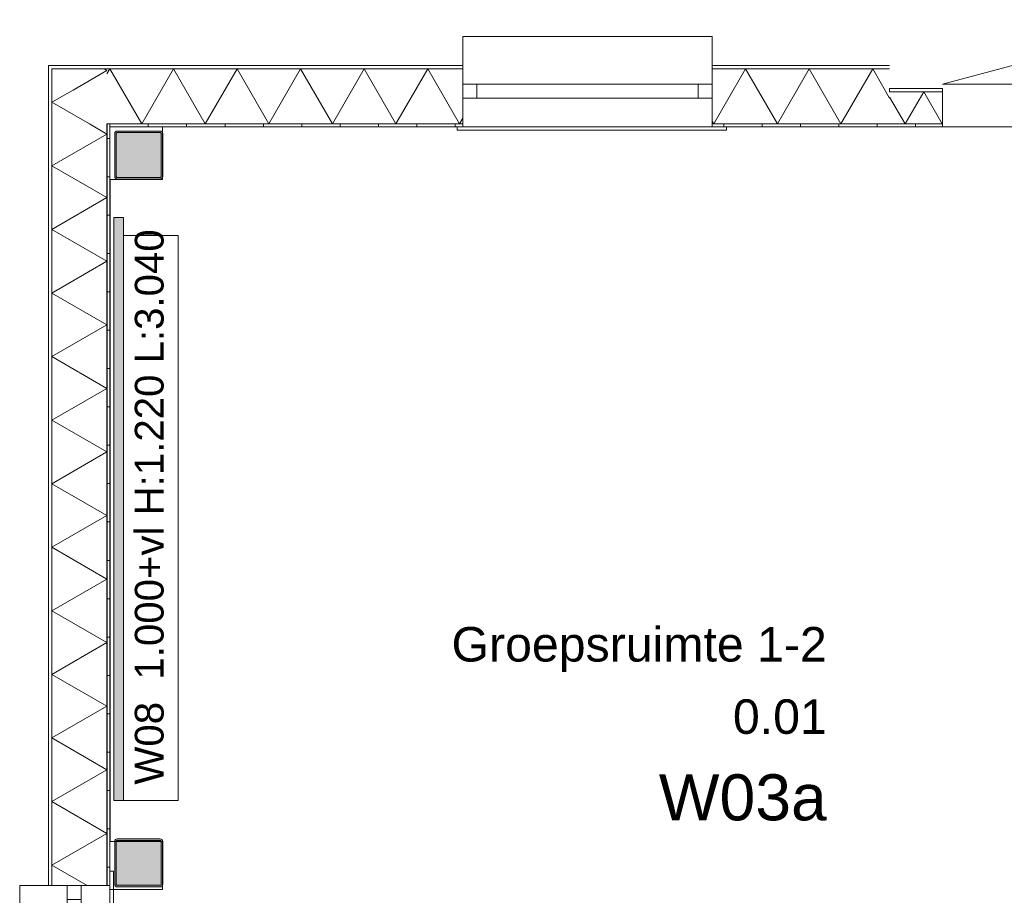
# Model space of a CAD drawing. Header units: millimetres. Extents: x -850 to 154668, y -80343 to 71019.
# Tile 125 of 147: x -470 to 4663, y 66454 to 71019. Entities that reach past the tile are written whole.
import ezdxf
from ezdxf.enums import TextEntityAlignment as Align

# ---------------------------------------------------------------- set-up
doc = ezdxf.new("R2010")
doc.units = ezdxf.units.MM
doc.header["$MEASUREMENT"] = 0
for name, color, linetype in [('Info Wandafwerking aanduiding', 7, 'Continuous'), ('New_21 Buitenwanden', 7, 'Continuous'), ('New_21 Buitenwanden Deuren', 7, 'Continuous'), ('New_21 Buitenwanden Doorsnede-arcering', 7, 'Continuous'), ('New_21 Buitenwanden Laagscheidingslijnen', 7, 'Continuous'), ('New_21 Buitenwanden Ramen', 7, 'Continuous'), ('New_23 Vloeren', 7, 'Continuous'), ('New_42 Binnenwandafw', 7, 'Continuous'), ('New_42 Binnenwandafw Doorsnede-arcering', 7, 'Continuous'), ('New_Z Ruimtefuncties', 7, 'Continuous'), ('New_Z Ruimtefuncties Zone omranding', 7, 'Continuous'), ('New_Z Ruimtefuncties Zone tekst', 7, 'Continuous'), ('S-COLS-____-OTLN.RVT S', 7, 'Continuous'), ('S-COLS-____-OTLN.RVT S 2D arcering', 7, 'Continuous')]:
    doc.layers.add(name, color=color, linetype=linetype)
doc.styles.add('GENERATED_STYLE_1', font='arial.ttf')
doc.styles.add('GENERATED_STYLE_2', font='arial.ttf')
pattern_1 = [(1e-14, (0, 0), (0, 200), [])]
pattern_2 = [(270, (0, 0), (200, 0), [])]

# ---------------------------------------------------------------- blocks, each defined once
blk = doc.blocks.new('Slab_1_1', base_point=(0, 17060))
at = {"layer": 'New_23 Vloeren', "color": 7, "linetype": 'Continuous', "lineweight": 0, "flags": 128}
blk.add_lwpolyline([(0, 17060), (25600, 17060), (25600, 17539.8), (30060, 17539.8), (30060, 0), (44257.3, 0), (99110, 0), (99110, 26125), (78570.2, 26125), (78570.2, 30220), (61804.1, 30220), (61804.1, 33195.8), (50070.2, 33195.8), (50070.2, 36555.1), (42600, 36555.1), (42600, 38994.9), (31200.9, 38994.9), (31200.9, 49880), (25600, 49880), (25600, 70460), (0, 70460)], close=True, dxfattribs=at)
blk = doc.blocks.new('*X1211')
at = {"layer": 'New_21 Buitenwanden Doorsnede-arcering', "linetype": 'Continuous', "lineweight": 0, "true_color": 0xe9ebeb}
blk.add_hatch(color=254, dxfattribs=at).paths.add_polyline_path([(-302.2, 70762.1), (-302.1, 70762.1), (-302.2, 70762.2)])
blk = doc.blocks.new('*X1219')
at = {"layer": 'New_21 Buitenwanden Doorsnede-arcering', "linetype": 'Continuous', "lineweight": 0, "true_color": 0xe9ebeb}
for points in [[(-302.2, 70762.1), (-302.2, 70650), (-302.1, 70650), (-302.1, 70762.1)], [(-302.2, 70350), (-302.1, 70350), (-302.1, 70500), (-302.2, 70500)], [(-302.2, 70050), (-302.1, 70050), (-302.1, 70200), (-302.2, 70200)], [(-302.2, 69750), (-302.1, 69750), (-302.1, 69900), (-302.2, 69900)], [(-302.2, 69450), (-302.1, 69450), (-302.1, 69600), (-302.2, 69600)], [(-302.2, 69150), (-302.1, 69150), (-302.1, 69300), (-302.2, 69300)], [(-302.2, 68850), (-302.1, 68850), (-302.1, 69000), (-302.2, 69000)], [(-302.2, 68550), (-302.1, 68550), (-302.1, 68700), (-302.2, 68700)], [(-302.2, 68250), (-302.1, 68250), (-302.1, 68400), (-302.2, 68400)], [(-302.2, 67950), (-302.1, 67950), (-302.1, 68100), (-302.2, 68100)], [(-302.2, 67650), (-302.1, 67650), (-302.1, 67800), (-302.2, 67800)], [(-302.2, 67350), (-302.1, 67350), (-302.1, 67500), (-302.2, 67500)], [(-302.2, 67050), (-302.1, 67050), (-302.1, 67200), (-302.2, 67200)], [(-302.2, 66750), (-302.1, 66750), (-302.1, 66900), (-302.2, 66900)], [(-302.2, 66505), (-302.1, 66505), (-302.1, 66600), (-302.2, 66600)]]:
    blk.add_hatch(color=254, dxfattribs=at).paths.add_polyline_path(points)
blk = doc.blocks.new('*X1222')
at = {"layer": 'New_21 Buitenwanden Doorsnede-arcering', "linetype": 'Continuous', "lineweight": 0, "true_color": 0xe9ebeb}
blk.add_hatch(color=254, dxfattribs=at).paths.add_polyline_path([(-15, 70475), (-15.1, 70475.1), (-15.1, 70475)])
blk = doc.blocks.new('*X1232')
at = {"layer": 'New_21 Buitenwanden Doorsnede-arcering', "linetype": 'Continuous', "lineweight": 0, "true_color": 0xe9ebeb}
for points in [[(-15.1, 70350), (-15, 70350), (-15, 70475), (-15.1, 70475)], [(-15.1, 70050), (-15, 70050), (-15, 70200), (-15.1, 70200)], [(-15.1, 69750), (-15, 69750), (-15, 69900), (-15.1, 69900)], [(-15.1, 69450), (-15, 69450), (-15, 69600), (-15.1, 69600)], [(-15.1, 69150), (-15, 69150), (-15, 69300), (-15.1, 69300)], [(-15.1, 68850), (-15, 68850), (-15, 69000), (-15.1, 69000)], [(-15.1, 68550), (-15, 68550), (-15, 68700), (-15.1, 68700)], [(-15.1, 68250), (-15, 68250), (-15, 68400), (-15.1, 68400)], [(-15.1, 67950), (-15, 67950), (-15, 68100), (-15.1, 68100)], [(-15.1, 67650), (-15, 67650), (-15, 67800), (-15.1, 67800)], [(-15.1, 67350), (-15, 67350), (-15, 67500), (-15.1, 67500)], [(-15.1, 67050), (-15, 67050), (-15, 67200), (-15.1, 67200)], [(-15.1, 66750), (-15, 66750), (-15, 66900), (-15.1, 66900)], [(-15.1, 66505), (-15, 66505), (-15, 66600), (-15.1, 66600)]]:
    blk.add_hatch(color=254, dxfattribs=at).paths.add_polyline_path(points)
blk = doc.blocks.new('*X1233')
at = {"layer": 'New_21 Buitenwanden Doorsnede-arcering', "color": 254, "linetype": 'Continuous', "lineweight": 0, "true_color": 0xe9ebeb}
for q in [(-191.7, 70651.7), (-106.6, 70475.1)]:
    blk.add_line((-302.1, 70588), q, dxfattribs=at)
blk = doc.blocks.new('*X1241')
at = {"layer": 'New_21 Buitenwanden Doorsnede-arcering', "color": 254, "linetype": 'Continuous', "lineweight": 0, "true_color": 0xe9ebeb}
for p, q in [((-106.6, 70475.1), (-15.1, 70422.3)), ((-302.1, 70256.6), (-15.1, 70422.3)), ((-302.1, 70256.6), (-15.1, 70090.9)), ((-302.1, 69925.2), (-15.1, 70090.9)), ((-302.1, 69925.2), (-15.1, 69759.5)), ((-302.1, 69593.8), (-15.1, 69759.5)), ((-302.1, 69593.8), (-15.1, 69428.1)), ((-302.1, 69262.4), (-15.1, 69428.1)), ((-302.1, 69262.4), (-15.1, 69096.7)), ((-302.1, 68931), (-15.1, 69096.7)), ((-302.1, 68931), (-15.1, 68765.3)), ((-302.1, 68599.6), (-15.1, 68765.3)), ((-302.1, 68599.6), (-15.1, 68433.9)), ((-302.1, 68268.2), (-15.1, 68433.9)), ((-302.1, 68268.2), (-15.1, 68102.5)), ((-302.1, 67936.8), (-15.1, 68102.5)), ((-302.1, 67936.8), (-15.1, 67771.1)), ((-302.1, 67605.4), (-15.1, 67771.1)), ((-302.1, 67605.4), (-15.1, 67439.7)), ((-302.1, 67274), (-15.1, 67439.7)), ((-302.1, 67274), (-15.1, 67108.3)), ((-302.1, 66942.6), (-15.1, 67108.3)), ((-302.1, 66942.6), (-15.1, 66776.9)), ((-302.1, 66611.2), (-15.1, 66776.9)), ((-302.1, 66611.2), (-118.1, 66505))]:
    blk.add_line(p, q, dxfattribs=at)
blk = doc.blocks.new('R1 22_7')
at = {"layer": 'New_21 Buitenwanden Ramen', "color": 1, "linetype": 'Continuous', "lineweight": 0}
for p, q in [((-725, 150.2), (-725, 168.2)), ((-725, 168.2), (680, 168.2)), ((680, 168.2), (680, 150.2)), ((-650, 150.2), (-680, 150.2)), ((-650, 150.2), (-680, 150.2)), ((-650, 135.2), (-650, 150.2)), ((-650, 135.2), (-650, 150.2)), ((-650, 0), (-650, 135.1)), ((-650, 0), (-650, 135.1)), ((650, 135.2), (650, 150.2)), ((650, 135.2), (650, 150.2)), ((650, 150.2), (680, 150.2)), ((650, 150.2), (680, 150.2)), ((650, 0), (650, 135.1)), ((650, 0), (650, 135.1)), ((-650, 0), (-577, 0)), ((-650, -72), (-650, 0)), ((-650, -72), (-650, 0)), ((-577, 0), (-577, -72)), ((-577, 0), (577, 0)), ((577, -72), (577, 0)), ((577, 0), (650, 0)), ((650, -72), (650, 0)), ((650, -72), (650, 0)), ((-577, -72), (-650, -72)), ((-650, -152), (-650, -72)), ((577, -72), (-577, -72)), ((650, -72), (577, -72)), ((650, -152), (650, -72)), ((-650, -170), (-650, -320)), ((650, -320), (650, -170)), ((-650, -320), (650, -320))]:
    blk.add_line(p, q, dxfattribs=at)
at = {"layer": 'New_21 Buitenwanden Ramen', "color": 9, "linetype": 'Continuous', "lineweight": 0}
for p, q in [((-650, 150.2), (650, 150.2)), ((-650, 135.1), (-650, 135.2)), ((-650, 135.1), (-650, 135.2)), ((650, 135.1), (650, 135.2)), ((650, 135.1), (650, 135.2)), ((-650, -170), (-650, -152)), ((650, -170), (650, -152))]:
    blk.add_line(p, q, dxfattribs=at)
blk = doc.blocks.new('*X1253')
at = {"layer": 'New_21 Buitenwanden Doorsnede-arcering', "linetype": 'Continuous', "lineweight": 0, "true_color": 0xe9ebeb}
blk.add_hatch(color=254, dxfattribs=at).paths.add_polyline_path([(-302.1, 70762.2), (-302.2, 70762.2), (-302.1, 70762.1)])
blk = doc.blocks.new('*X1254')
at = {"layer": 'New_21 Buitenwanden Doorsnede-arcering', "linetype": 'Continuous', "lineweight": 0, "true_color": 0xe9ebeb}
blk.add_hatch(color=254, dxfattribs=at).paths.add_polyline_path([(-15, 70475.1), (-15.1, 70475.1), (-15, 70475)])
blk = doc.blocks.new('*X1255')
at = {"layer": 'New_21 Buitenwanden Doorsnede-arcering', "color": 254, "linetype": 'Continuous', "lineweight": 0, "true_color": 0xe9ebeb}
for p in [(-191.7, 70651.7), (-29.7, 70762.1)]:
    blk.add_line(p, (-15.1, 70753.7), dxfattribs=at)
blk = doc.blocks.new('Wall_209_1', base_point=(0, 70460))
at = {"layer": 'New_21 Buitenwanden Doorsnede-arcering', "linetype": 'Continuous', "lineweight": 0, "true_color": 0xe9ebeb}
h = blk.add_hatch(dxfattribs=at)
h.set_pattern_fill('930_Lijnen_vert_200_0001', color=254, style=0, pattern_type=2)
h.set_pattern_definition(pattern_1)
h.paths.add_polyline_path([(0, 70460), (-15, 70475), (-15, 70460)])
h = blk.add_hatch(dxfattribs=at)
h.set_pattern_fill('930_Lijnen_vert_200_0001', color=254, style=0, pattern_type=2)
h.set_pattern_definition(pattern_1)
h.paths.add_polyline_path([(0, 70475), (-15, 70475), (0, 70460)])
h = blk.add_hatch(dxfattribs=at)
h.set_pattern_fill('930_Lijnen_vert_200_0001', color=254, style=0, pattern_type=2)
h.set_pattern_definition(pattern_1)
h.paths.add_polyline_path([(-15, 66505), (0, 66505), (0, 70460), (-15, 70460)])
at = {"layer": 'New_21 Buitenwanden', "color": 8, "linetype": 'Continuous', "lineweight": 0, "true_color": 0x778488}
for p, q in [((0, 66505), (0, 66535)), ((-320.2, 66505), (-302.2, 66505)), ((-302.2, 66505), (-222.2, 66505)), ((-222.2, 66505), (-150.2, 66505)), ((-150.2, 66505), (-15.1, 66505)), ((-15.1, 66505), (-15, 66505)), ((-15, 66505), (0, 66505))]:
    blk.add_line(p, q, dxfattribs=at)
at = {"layer": 'New_21 Buitenwanden', "color": 8, "linetype": 'Continuous', "lineweight": 0, "true_color": 0x778488, "flags": 128}
for points in [[(-320.2, 70780.2), (-320.2, 66505)], [(-320.2, 70780.2), (-302.2, 70780.2)], [(0, 66505), (0, 70460)]]:
    blk.add_lwpolyline(points, dxfattribs=at)
at = {"layer": 'New_21 Buitenwanden Laagscheidingslijnen', "color": 8, "linetype": 'Continuous', "lineweight": 0, "true_color": 0x778488}
for p, q in [((-302.2, 70762.2), (-302.2, 70762.1)), ((-302.1, 70762.2), (-302.2, 70762.2)), ((-302.2, 70762.1), (-302.2, 66505)), ((-302.1, 70762.1), (-302.1, 70475.1)), ((-15.1, 70762.1), (-302.1, 70762.1)), ((-302.1, 70475.1), (-302.1, 66505)), ((-15.1, 66505), (-15.1, 70475.1)), ((-15, 70475.1), (-15.1, 70475.1)), ((-15, 66505), (-15, 70475)), ((0, 70475), (-15, 70475))]:
    blk.add_line(p, q, dxfattribs=at)
at = {"layer": 'New_21 Buitenwanden', "color": 8, "lineweight": 0, "true_color": 0x778488}
for name in ['*X1211', '*X1253', '*X1219', '*X1255', '*X1233', '*X1241', '*X1222', '*X1254', '*X1232']:
    blk.add_blockref(name, (0, 0), dxfattribs=at)
at = {"layer": 'New_21 Buitenwanden Ramen', "color": 1, "linetype": 'Continuous', "lineweight": 0, "zscale": 1000, "rotation": 270}
blk.add_blockref('R1 22_7', (-150.2, 65855), dxfattribs=at)
blk = doc.blocks.new('*X1491')
at = {"layer": 'New_21 Buitenwanden Doorsnede-arcering', "linetype": 'Continuous', "lineweight": 0, "true_color": 0xe9ebeb}
blk.add_hatch(color=254, dxfattribs=at).paths.add_polyline_path([(4065, 70642.2), (4065, 70642.1), (4203.5, 70642.1), (4203.5, 70642.2)])
blk = doc.blocks.new('*X1492')
at = {"layer": 'New_21 Buitenwanden Doorsnede-arcering', "linetype": 'Continuous', "lineweight": 0, "true_color": 0xe9ebeb}
for points in [[(5640, 70642.1), (5703.5, 70642.1), (5703.5, 70642.2), (5640, 70642.2)], [(5853.5, 70642.1), (5915, 70642.1), (5915, 70642.2), (5853.5, 70642.2)]]:
    blk.add_hatch(color=254, dxfattribs=at).paths.add_polyline_path(points)
blk = doc.blocks.new('*X1493')
at = {"layer": 'New_21 Buitenwanden Doorsnede-arcering', "linetype": 'Continuous', "lineweight": 0, "true_color": 0xe9ebeb}
blk.add_hatch(color=254, dxfattribs=at).paths.add_polyline_path([(4065, 70475), (4203.5, 70475), (4203.5, 70475.1), (4065, 70475.1)])
blk = doc.blocks.new('*X1494')
at = {"layer": 'New_21 Buitenwanden Doorsnede-arcering', "linetype": 'Continuous', "lineweight": 0, "true_color": 0xe9ebeb}
for points in [[(5640, 70475), (5703.5, 70475), (5703.5, 70475.1), (5640, 70475.1)], [(5915, 70475.1), (5853.5, 70475.1), (5853.5, 70475), (5915, 70475)]]:
    blk.add_hatch(color=254, dxfattribs=at).paths.add_polyline_path(points)
blk = doc.blocks.new('*X1495')
at = {"layer": 'New_21 Buitenwanden Doorsnede-arcering', "color": 254, "linetype": 'Continuous', "lineweight": 0, "true_color": 0xe9ebeb}
for p, q in [((4242.4, 70642.1), (4146, 70475.1)), ((4242.4, 70642.1), (4338.8, 70475.1)), ((4065, 70615.3), (4146, 70475.1)), ((4340, 70477.2), (4338.8, 70475.1))]:
    blk.add_line(p, q, dxfattribs=at)
blk = doc.blocks.new('*X1496')
at = {"layer": 'New_21 Buitenwanden Doorsnede-arcering', "color": 254, "linetype": 'Continuous', "lineweight": 0, "true_color": 0xe9ebeb}
for p, q in [((5785, 70642.1), (5688.6, 70475.1)), ((5785, 70642.1), (5881.5, 70475.1)), ((5640, 70559.3), (5688.6, 70475.1)), ((5915, 70533.2), (5881.5, 70475.1))]:
    blk.add_line(p, q, dxfattribs=at)
blk = doc.blocks.new('D1 bl 22')
at = {"layer": 'New_21 Buitenwanden Deuren', "color": 1, "linetype": 'Continuous', "lineweight": 0}
for p, q in [((650, 0), (-605.7, 336.5)), ((650, 0), (-650, 0)), ((-650, -40.1), (-650, -72)), ((-650, -40.1), (-650, -72)), ((650, -40.1), (650, -72)), ((650, -40.1), (650, -72)), ((-650, -72), (-650, -207.1)), ((-650, -72), (-650, -207.1)), ((650, -72), (650, -207.1)), ((650, -72), (650, -207.1)), ((-650, -222.2), (-675, -222.2)), ((-650, -222.2), (-675, -222.2)), ((-650, -207.1), (-650, -222.2)), ((-650, -207.1), (-650, -222.2)), ((650, -207.1), (650, -222.2)), ((650, -207.1), (650, -222.2)), ((650, -222.2), (675, -222.2)), ((650, -222.2), (675, -222.2))]:
    blk.add_line(p, q, dxfattribs=at)
at = {"layer": 'New_21 Buitenwanden Deuren', "color": 9, "linetype": 'Continuous', "lineweight": 0}
for p, q in [((-650, -22), (-650, -40)), ((-650, -22), (-650, -40)), ((-650, -40), (-650, -40.1)), ((-650, -40), (-650, -40.1)), ((650, -22), (650, -40)), ((650, -22), (650, -40)), ((650, -40), (650, -40.1)), ((650, -40), (650, -40.1))]:
    blk.add_line(p, q, dxfattribs=at)
at = {"layer": 'New_21 Buitenwanden Deuren', "color": 1, "linetype": 'Continuous', "lineweight": 0}
blk.add_arc((650, 0), 1300, 165, 180, dxfattribs=at)
blk = doc.blocks.new('Wall_258_1', base_point=(5915, 70460))
at = {"layer": 'New_21 Buitenwanden Doorsnede-arcering', "linetype": 'Continuous', "lineweight": 0, "true_color": 0xe9ebeb}
h = blk.add_hatch(dxfattribs=at)
h.set_pattern_fill('930_Lijnen_vert_200_0001', color=254, style=0, pattern_type=2)
h.set_pattern_definition(pattern_2)
h.paths.add_polyline_path([(4340, 70475), (4065, 70475), (4065, 70460), (4340, 70460)])
h = blk.add_hatch(dxfattribs=at)
h.set_pattern_fill('930_Lijnen_vert_200_0001', color=254, style=0, pattern_type=2)
h.set_pattern_definition(pattern_2)
h.paths.add_polyline_path([(5640, 70475), (5640, 70460), (5915, 70460), (5915, 70475)])
at = {"layer": 'New_21 Buitenwanden', "color": 8, "linetype": 'Continuous', "lineweight": 0, "true_color": 0x778488}
for p, q in [((4340, 70660.2), (4340, 70642.2)), ((4340, 70642.2), (4340, 70642.1)), ((4340, 70642.1), (4340, 70610.2)), ((5640, 70660.2), (5640, 70642.2)), ((5640, 70642.2), (5640, 70642.1)), ((5640, 70642.1), (5640, 70610.2)), ((4340, 70610.2), (4340, 70475.1)), ((5640, 70610.2), (5640, 70475.1)), ((4340, 70475.1), (4340, 70460)), ((5640, 70475.1), (5640, 70460)), ((4340, 70460), (4315, 70460)), ((5640, 70460), (5665, 70460))]:
    blk.add_line(p, q, dxfattribs=at)
at = {"layer": 'New_21 Buitenwanden', "color": 8, "linetype": 'Continuous', "lineweight": 0, "true_color": 0x778488, "flags": 128}
for points in [[(4340, 70660.2), (4065, 70660.2)], [(4065, 70660.2), (4065, 70642.2)], [(4065, 70642.2), (4065, 70642.1)], [(5915, 70660.2), (5640, 70660.2)], [(5915, 70660.2), (5915, 70642.2)], [(5915, 70642.2), (5915, 70642.1)], [(5915, 70475.1), (5915, 70475)], [(5915, 70475), (5915, 70460)], [(4065, 70460), (4340, 70460)], [(5640, 70460), (5915, 70460)]]:
    blk.add_lwpolyline(points, dxfattribs=at)
at = {"layer": 'New_21 Buitenwanden Laagscheidingslijnen', "color": 8, "linetype": 'Continuous', "lineweight": 0, "true_color": 0x778488}
for p, q in [((4340, 70642.2), (4065, 70642.2)), ((4340, 70642.1), (4065, 70642.1)), ((5915, 70642.2), (5640, 70642.2)), ((5915, 70642.1), (5640, 70642.1)), ((4065, 70475.1), (4340, 70475.1)), ((4065, 70475), (4340, 70475)), ((5640, 70475.1), (5915, 70475.1)), ((5640, 70475), (5915, 70475))]:
    blk.add_line(p, q, dxfattribs=at)
at = {"layer": 'New_21 Buitenwanden', "color": 8, "lineweight": 0, "true_color": 0x778488}
for name in ['*X1491', '*X1495', '*X1492', '*X1496', '*X1493', '*X1494']:
    blk.add_blockref(name, (0, 0), dxfattribs=at)
at = {"layer": 'New_21 Buitenwanden Deuren', "color": 1, "linetype": 'Continuous', "lineweight": 0, "xscale": -1, "zscale": 1000}
blk.add_blockref('D1 bl 22', (4990, 70682.2), dxfattribs=at)
blk = doc.blocks.new('*X1499')
at = {"layer": 'New_21 Buitenwanden Doorsnede-arcering', "linetype": 'Continuous', "lineweight": 0, "true_color": 0xe9ebeb}
for points in [[(-302.1, 70762.1), (-296.5, 70762.1), (-296.5, 70762.2), (-302.1, 70762.2)], [(-146.5, 70762.2), (-146.5, 70762.1), (3.5, 70762.1), (3.5, 70762.2)], [(153.5, 70762.2), (153.5, 70762.1), (303.5, 70762.1), (303.5, 70762.2)], [(453.5, 70762.2), (453.5, 70762.1), (603.5, 70762.1), (603.5, 70762.2)], [(753.5, 70762.2), (753.5, 70762.1), (903.5, 70762.1), (903.5, 70762.2)], [(1053.5, 70762.2), (1053.5, 70762.1), (1203.5, 70762.1), (1203.5, 70762.2)], [(1353.5, 70762.2), (1353.5, 70762.1), (1503.5, 70762.1), (1503.5, 70762.2)], [(1653.5, 70762.2), (1653.5, 70762.1), (1803.5, 70762.1), (1803.5, 70762.2)]]:
    blk.add_hatch(color=254, dxfattribs=at).paths.add_polyline_path(points)
blk = doc.blocks.new('*X1500')
at = {"layer": 'New_21 Buitenwanden Doorsnede-arcering', "linetype": 'Continuous', "lineweight": 0, "true_color": 0xe9ebeb}
for points in [[(3153.5, 70762.2), (3153.5, 70762.1), (3303.5, 70762.1), (3303.5, 70762.2)], [(3453.5, 70762.2), (3453.5, 70762.1), (3603.5, 70762.1), (3603.5, 70762.2)], [(3753.5, 70762.2), (3753.5, 70762.1), (3903.5, 70762.1), (3903.5, 70762.2)], [(4065, 70762.2), (4053.5, 70762.2), (4053.5, 70762.1), (4065, 70762.1)]]:
    blk.add_hatch(color=254, dxfattribs=at).paths.add_polyline_path(points)
blk = doc.blocks.new('*X1501')
at = {"layer": 'New_21 Buitenwanden Doorsnede-arcering', "linetype": 'Continuous', "lineweight": 0, "true_color": 0xe9ebeb}
for points in [[(-15, 70475), (3.5, 70475), (3.5, 70475.1), (-15, 70475.1)], [(153.5, 70475.1), (153.5, 70475), (303.5, 70475), (303.5, 70475.1)], [(453.5, 70475.1), (453.5, 70475), (603.5, 70475), (603.5, 70475.1)], [(753.5, 70475.1), (753.5, 70475), (903.5, 70475), (903.5, 70475.1)], [(1053.5, 70475.1), (1053.5, 70475), (1203.5, 70475), (1203.5, 70475.1)], [(1353.5, 70475.1), (1353.5, 70475), (1503.5, 70475), (1503.5, 70475.1)], [(1653.5, 70475.1), (1653.5, 70475), (1803.5, 70475), (1803.5, 70475.1)]]:
    blk.add_hatch(color=254, dxfattribs=at).paths.add_polyline_path(points)
blk = doc.blocks.new('*X1502')
at = {"layer": 'New_21 Buitenwanden Doorsnede-arcering', "linetype": 'Continuous', "lineweight": 0, "true_color": 0xe9ebeb}
for points in [[(3153.5, 70475.1), (3153.5, 70475), (3303.5, 70475), (3303.5, 70475.1)], [(3453.5, 70475.1), (3453.5, 70475), (3603.5, 70475), (3603.5, 70475.1)], [(3753.5, 70475.1), (3753.5, 70475), (3903.5, 70475), (3903.5, 70475.1)], [(4053.5, 70475), (4065, 70475), (4065, 70475.1), (4053.5, 70475.1)]]:
    blk.add_hatch(color=254, dxfattribs=at).paths.add_polyline_path(points)
blk = doc.blocks.new('*X1503')
at = {"layer": 'New_21 Buitenwanden Doorsnede-arcering', "color": 254, "linetype": 'Continuous', "lineweight": 0, "true_color": 0xe9ebeb}
for p, q in [((0, 70762.1), (-15.1, 70735.9)), ((0, 70762.1), (165.7, 70475.1)), ((331.4, 70762.1), (165.7, 70475.1)), ((331.4, 70762.1), (497.1, 70475.1)), ((662.8, 70762.1), (497.1, 70475.1)), ((662.8, 70762.1), (828.5, 70475.1)), ((994.2, 70762.1), (828.5, 70475.1)), ((994.2, 70762.1), (1159.9, 70475.1)), ((1325.6, 70762.1), (1159.9, 70475.1)), ((1325.6, 70762.1), (1491.3, 70475.1)), ((1657, 70762.1), (1491.3, 70475.1)), ((1657, 70762.1), (1822.7, 70475.1)), ((1840.2, 70505.4), (1822.7, 70475.1))]:
    blk.add_line(p, q, dxfattribs=at)
blk = doc.blocks.new('*X1504')
at = {"layer": 'New_21 Buitenwanden Doorsnede-arcering', "color": 254, "linetype": 'Continuous', "lineweight": 0, "true_color": 0xe9ebeb}
for p, q in [((3314, 70762.1), (3148.3, 70475.1)), ((3314, 70762.1), (3479.7, 70475.1)), ((3645.4, 70762.1), (3479.7, 70475.1)), ((3645.4, 70762.1), (3811.1, 70475.1)), ((3976.8, 70762.1), (3811.1, 70475.1)), ((3976.8, 70762.1), (4065, 70609.3)), ((3140.2, 70489.1), (3148.3, 70475.1))]:
    blk.add_line(p, q, dxfattribs=at)
blk = doc.blocks.new('Wall_259_1', base_point=(4065, 70460))
at = {"layer": 'New_21 Buitenwanden Doorsnede-arcering', "linetype": 'Continuous', "lineweight": 0, "true_color": 0xe9ebeb}
h = blk.add_hatch(dxfattribs=at)
h.set_pattern_fill('930_Lijnen_vert_200_0001', color=254, style=0, pattern_type=2)
h.set_pattern_definition(pattern_2)
h.paths.add_polyline_path([(0, 70460), (1840.2, 70460), (1840.2, 70475), (0, 70475)])
h = blk.add_hatch(dxfattribs=at)
h.set_pattern_fill('930_Lijnen_vert_200_0001', color=254, style=0, pattern_type=2)
h.set_pattern_definition(pattern_2)
h.paths.add_polyline_path([(3140.2, 70460), (4065, 70460), (4065, 70475), (3140.2, 70475)])
at = {"layer": 'New_21 Buitenwanden', "color": 8, "linetype": 'Continuous', "lineweight": 0, "true_color": 0x778488}
for p, q in [((1840.2, 70780.2), (1840.2, 70762.2)), ((1840.2, 70762.2), (1840.2, 70682.2)), ((3140.2, 70780.2), (3140.2, 70762.2)), ((3140.2, 70762.2), (3140.2, 70682.2)), ((1840.2, 70682.2), (1840.2, 70610.2)), ((3140.2, 70682.2), (3140.2, 70610.2)), ((1840.2, 70610.2), (1840.2, 70475.1)), ((3140.2, 70610.2), (3140.2, 70475.1)), ((1840.2, 70475.1), (1840.2, 70475)), ((1840.2, 70475), (1840.2, 70460)), ((3140.2, 70475.1), (3140.2, 70475)), ((3140.2, 70475), (3140.2, 70460)), ((1840.2, 70460), (1810.2, 70460)), ((3140.2, 70460), (3170.2, 70460))]:
    blk.add_line(p, q, dxfattribs=at)
at = {"layer": 'New_21 Buitenwanden', "color": 8, "linetype": 'Continuous', "lineweight": 0, "true_color": 0x778488, "flags": 128}
for points in [[(1840.2, 70780.2), (-302.2, 70780.2)], [(4065, 70780.2), (3140.2, 70780.2)], [(0, 70460), (1840.2, 70460)], [(3140.2, 70460), (4065, 70460)]]:
    blk.add_lwpolyline(points, dxfattribs=at)
at = {"layer": 'New_21 Buitenwanden Laagscheidingslijnen', "color": 8, "linetype": 'Continuous', "lineweight": 0, "true_color": 0x778488}
for p, q in [((-302.1, 70762.2), (-302.2, 70762.2)), ((1840.2, 70762.2), (-302.1, 70762.2)), ((-15.1, 70762.1), (-302.1, 70762.1)), ((1840.2, 70762.1), (-15.1, 70762.1)), ((4065, 70762.2), (3140.2, 70762.2)), ((4065, 70762.1), (3140.2, 70762.1)), ((-15, 70475.1), (-15.1, 70475.1)), ((-15, 70475.1), (1840.2, 70475.1)), ((0, 70475), (-15, 70475)), ((0, 70475), (1840.2, 70475)), ((3140.2, 70475.1), (4065, 70475.1)), ((3140.2, 70475), (4065, 70475))]:
    blk.add_line(p, q, dxfattribs=at)
at = {"layer": 'New_21 Buitenwanden', "color": 8, "lineweight": 0, "true_color": 0x778488}
for name in ['*X1499', '*X1503', '*X1504', '*X1500', '*X1501', '*X1502']:
    blk.add_blockref(name, (0, 0), dxfattribs=at)
at = {"layer": 'New_21 Buitenwanden Ramen', "color": 1, "linetype": 'Continuous', "lineweight": 0, "zscale": 1000, "rotation": 180}
blk.add_blockref('R1 22_7', (2490.2, 70610.2), dxfattribs=at)
blk = doc.blocks.new('Wall_352_1', base_point=(0.7, 66948))
at = {"layer": 'New_42 Binnenwandafw Doorsnede-arcering', "linetype": 'Continuous', "lineweight": 0, "true_color": 0x934451}
blk.add_hatch(color=15, dxfattribs=at).paths.add_polyline_path([(70.7, 66948), (70.7, 69988), (20.7, 69988), (20.7, 66948)])
at = {"layer": 'New_42 Binnenwandafw', "color": 15, "linetype": 'Continuous', "lineweight": 0, "true_color": 0x934451, "flags": 128}
for points in [[(70.7, 69988), (20.7, 69988)], [(20.7, 69988), (20.7, 66948)], [(70.7, 66948), (70.7, 69988)], [(20.7, 66948), (70.7, 66948)]]:
    blk.add_lwpolyline(points, dxfattribs=at)
blk = doc.blocks.new('Column 11[11]_1', base_point=(0.5, 3))
at = {"layer": 'S-COLS-____-OTLN.RVT S 2D arcering', "linetype": 'Continuous', "lineweight": 0, "true_color": 0x778488}
h = blk.add_hatch(color=8, dxfattribs=at)
h.paths.add_polyline_path([(25.5, 70201), (26.5, 70196), (29.3, 70191.8), (33.5, 70188.9), (38.5, 70188), (262.5, 70188), (267.5, 70188.9), (271.7, 70191.8), (274.5, 70196), (275.5, 70201), (275.5, 70425), (274.5, 70429.9), (271.7, 70434.1), (267.5, 70437), (262.5, 70438), (38.5, 70438), (33.5, 70437), (29.3, 70434.1), (26.5, 70429.9), (25.5, 70425)])
h.paths.add_polyline_path([(262.5, 70196), (38.5, 70196), (36.6, 70196.3), (35, 70197.4), (33.9, 70199), (33.5, 70201), (33.5, 70425), (33.9, 70426.9), (35, 70428.5), (36.6, 70429.6), (38.5, 70430), (262.5, 70430), (264.4, 70429.6), (266.1, 70428.5), (267.1, 70426.9), (267.5, 70425), (267.5, 70201), (267.1, 70199), (266.1, 70197.4), (264.4, 70196.3)], flags=0)
blk.add_hatch(color=8, dxfattribs=at).paths.add_polyline_path([(262.5, 70430), (38.5, 70430), (36.6, 70429.6), (35, 70428.5), (33.9, 70426.9), (33.5, 70425), (33.5, 70201), (33.9, 70199), (35, 70197.4), (36.6, 70196.3), (38.5, 70196), (262.5, 70196), (264.4, 70196.3), (266.1, 70197.4), (267.1, 70199), (267.5, 70201), (267.5, 70425), (267.1, 70426.9), (266.1, 70428.5), (264.4, 70429.6)])
at = {"layer": 'S-COLS-____-OTLN.RVT S', "color": 1, "linetype": 'Continuous', "lineweight": 0}
for p, q in [((26.5, 70429.9), (25.5, 70425)), ((25.5, 70425), (25.5, 70201)), ((29.3, 70434.1), (26.5, 70429.9)), ((33.5, 70437), (29.3, 70434.1)), ((38.5, 70438), (33.5, 70437)), ((33.5, 70425), (33.9, 70426.9)), ((33.5, 70201), (33.5, 70425)), ((33.9, 70426.9), (35, 70428.5)), ((35, 70428.5), (36.6, 70429.6)), ((36.6, 70429.6), (38.5, 70430)), ((262.5, 70438), (38.5, 70438)), ((38.5, 70430), (262.5, 70430)), ((267.5, 70437), (262.5, 70438)), ((262.5, 70430), (264.4, 70429.6)), ((264.4, 70429.6), (266.1, 70428.5)), ((266.1, 70428.5), (267.1, 70426.9)), ((267.1, 70426.9), (267.5, 70425)), ((271.7, 70434.1), (267.5, 70437)), ((267.5, 70425), (267.5, 70201)), ((274.5, 70429.9), (271.7, 70434.1)), ((275.5, 70425), (274.5, 70429.9)), ((275.5, 70201), (275.5, 70425)), ((25.5, 70201), (26.5, 70196)), ((26.5, 70196), (29.3, 70191.8)), ((29.3, 70191.8), (33.5, 70188.9)), ((33.9, 70199), (33.5, 70201)), ((33.5, 70188.9), (38.5, 70188)), ((35, 70197.4), (33.9, 70199)), ((36.6, 70196.3), (35, 70197.4)), ((38.5, 70196), (36.6, 70196.3)), ((262.5, 70196), (38.5, 70196)), ((38.5, 70188), (262.5, 70188)), ((264.4, 70196.3), (262.5, 70196)), ((262.5, 70188), (267.5, 70188.9)), ((266.1, 70197.4), (264.4, 70196.3)), ((267.1, 70199), (266.1, 70197.4)), ((267.5, 70201), (267.1, 70199)), ((267.5, 70188.9), (271.7, 70191.8)), ((271.7, 70191.8), (274.5, 70196)), ((274.5, 70196), (275.5, 70201))]:
    blk.add_line(p, q, dxfattribs=at)
blk = doc.blocks.new('Column 133[133]_1', base_point=(0.5, 3))
at = {"layer": 'S-COLS-____-OTLN.RVT S 2D arcering', "linetype": 'Continuous', "lineweight": 0, "true_color": 0x778488}
h = blk.add_hatch(color=8, dxfattribs=at)
h.paths.add_polyline_path([(25.5, 66511), (26.5, 66506), (29.3, 66501.8), (33.5, 66498.9), (38.5, 66498), (262.5, 66498), (267.5, 66498.9), (271.7, 66501.8), (274.5, 66506), (275.5, 66511), (275.5, 66735), (274.5, 66739.9), (271.7, 66744.1), (267.5, 66747), (262.5, 66748), (38.5, 66748), (33.5, 66747), (29.3, 66744.1), (26.5, 66739.9), (25.5, 66735)])
h.paths.add_polyline_path([(262.5, 66506), (38.5, 66506), (36.6, 66506.3), (35, 66507.4), (33.9, 66509), (33.5, 66511), (33.5, 66735), (33.9, 66736.9), (35, 66738.5), (36.6, 66739.6), (38.5, 66740), (262.5, 66740), (264.4, 66739.6), (266.1, 66738.5), (267.1, 66736.9), (267.5, 66735), (267.5, 66511), (267.1, 66509), (266.1, 66507.4), (264.4, 66506.3)], flags=0)
blk.add_hatch(color=8, dxfattribs=at).paths.add_polyline_path([(262.5, 66740), (38.5, 66740), (36.6, 66739.6), (35, 66738.5), (33.9, 66736.9), (33.5, 66735), (33.5, 66511), (33.9, 66509), (35, 66507.4), (36.6, 66506.3), (38.5, 66506), (262.5, 66506), (264.4, 66506.3), (266.1, 66507.4), (267.1, 66509), (267.5, 66511), (267.5, 66735), (267.1, 66736.9), (266.1, 66738.5), (264.4, 66739.6)])
at = {"layer": 'S-COLS-____-OTLN.RVT S', "color": 1, "linetype": 'Continuous', "lineweight": 0}
for p, q in [((26.5, 66739.9), (25.5, 66735)), ((25.5, 66735), (25.5, 66511)), ((29.3, 66744.1), (26.5, 66739.9)), ((33.5, 66747), (29.3, 66744.1)), ((38.5, 66748), (33.5, 66747)), ((33.5, 66735), (33.9, 66736.9)), ((33.5, 66511), (33.5, 66735)), ((33.9, 66736.9), (35, 66738.5)), ((35, 66738.5), (36.6, 66739.6)), ((36.6, 66739.6), (38.5, 66740)), ((262.5, 66748), (38.5, 66748)), ((38.5, 66740), (262.5, 66740)), ((267.5, 66747), (262.5, 66748)), ((262.5, 66740), (264.4, 66739.6)), ((264.4, 66739.6), (266.1, 66738.5)), ((266.1, 66738.5), (267.1, 66736.9)), ((267.1, 66736.9), (267.5, 66735)), ((271.7, 66744.1), (267.5, 66747)), ((267.5, 66735), (267.5, 66511)), ((274.5, 66739.9), (271.7, 66744.1)), ((275.5, 66735), (274.5, 66739.9)), ((275.5, 66511), (275.5, 66735)), ((25.5, 66511), (26.5, 66506)), ((26.5, 66506), (29.3, 66501.8)), ((29.3, 66501.8), (33.5, 66498.9)), ((33.9, 66509), (33.5, 66511)), ((33.5, 66498.9), (38.5, 66498)), ((35, 66507.4), (33.9, 66509)), ((36.6, 66506.3), (35, 66507.4)), ((38.5, 66506), (36.6, 66506.3)), ((262.5, 66506), (38.5, 66506)), ((38.5, 66498), (262.5, 66498)), ((264.4, 66506.3), (262.5, 66506)), ((262.5, 66498), (267.5, 66498.9)), ((266.1, 66507.4), (264.4, 66506.3)), ((267.1, 66509), (266.1, 66507.4)), ((267.5, 66511), (267.1, 66509)), ((267.5, 66498.9), (271.7, 66501.8)), ((271.7, 66501.8), (274.5, 66506)), ((274.5, 66506), (275.5, 66511))]:
    blk.add_line(p, q, dxfattribs=at)
blk = doc.blocks.new('Groepsruimte 1-2_0.01_61_1', base_point=(2778.6, 67328))
at = {"layer": 'New_Z Ruimtefuncties Zone tekst', "color": 2, "lineweight": 0}
for tag, height, style, p in [('DUMMY_938', 180, 'GENERATED_STYLE_1', (3737.3, 67893.7)), ('ROOM_NAME', 180, 'GENERATED_STYLE_1', (3737.3, 67852.6)), ('DUMMY_939', 180, 'GENERATED_STYLE_1', (3737.3, 67516.6)), ('ROOM_NUMBER', 180, 'GENERATED_STYLE_1', (3737.3, 67475.5)), ('stWallCovering', 240, 'GENERATED_STYLE_2', (3737.3, 67084.6))]:
    blk.add_attdef(tag, text='', height=height, dxfattribs=dict(at, style=style)).set_placement(p, align=Align.TOP_RIGHT)
at = {"layer": 'New_Z Ruimtefuncties Zone tekst', "color": 2, "lineweight": 0, "style": 'GENERATED_STYLE_2'}
blk.add_attdef('DUMMY_940', text='', height=240, dxfattribs=at).set_placement((1820, 67139.5), align=Align.TOP_LEFT)

msp = doc.modelspace()

# ---------------------------------------------------------------- linework, layer by layer
at = {"layer": 'Info Wandafwerking aanduiding', "color": 9, "linetype": 'Continuous', "lineweight": 0, "flags": 128}
msp.add_lwpolyline([(70.7, 66948), (70.7, 69893), (356.4, 69893), (356.4, 66948)], close=True, dxfattribs=at)
at = {"layer": 'New_Z Ruimtefuncties Zone omranding', "color": 231, "linetype": 'Continuous', "lineweight": 0, "true_color": 0xf9acba, "flags": 128}
msp.add_lwpolyline([(0, 63160), (5900, 63160), (5900, 64630), (8847.9, 64630), (8847.9, 66485), (8847.9, 70085), (8247.9, 70085), (8247.9, 70460), (275, 70460), (275, 70185), (0.7, 70185), (0.7, 66735), (274.4, 66735), (274.4, 66485), (0, 66485)], close=True, dxfattribs=at)

# ---------------------------------------------------------------- block references
at = {"layer": 'New_21 Buitenwanden', "color": 8, "lineweight": 0, "true_color": 0x778488}
for name, p in [('Wall_258_1', (5915, 70460)), ('Wall_259_1', (4065, 70460)), ('Wall_209_1', (0, 70460))]:
    msp.add_blockref(name, p, dxfattribs=at)
at = {"layer": 'New_23 Vloeren', "color": 7, "linetype": 'Continuous', "lineweight": 0}
msp.add_blockref('Slab_1_1', (0, 17060), dxfattribs=at)
at = {"layer": 'New_42 Binnenwandafw', "color": 15, "lineweight": 0, "true_color": 0x934451}
msp.add_blockref('Wall_352_1', (0.7, 66948), dxfattribs=at)
at = {"layer": 'New_Z Ruimtefuncties', "color": 2, "linetype": 'Continuous', "lineweight": 0}
msp.add_blockref('Groepsruimte 1-2_0.01_61_1', (2778.6, 67328), dxfattribs=at).add_auto_attribs({'ROOM_NAME': 'Groepsruimte 1-2', 'ROOM_NUMBER': '0.01', 'stWallCovering': 'W03a'})
at = {"layer": 'S-COLS-____-OTLN.RVT S', "color": 1, "linetype": 'Continuous', "lineweight": 0}
for name in ['Column 11[11]_1', 'Column 133[133]_1']:
    msp.add_blockref(name, (0.5, 3), dxfattribs=at)

# ---------------------------------------------------------------- texts
at = {"layer": 'Info Wandafwerking aanduiding', "color": 2, "linetype": 'Continuous', "lineweight": 0, "insert": (130, 66973), "char_height": 150, "attachment_point": 1, "rotation": 90, "style": 'GENERATED_STYLE_1'}
msp.add_mtext('\\A1;{\\pql;\\fArial|b0|i0|c0|p38; W08 \\fArial|b0|i0|c0|p38; \\fArial|b0|i0|c0|p38;1.000\\fArial|b0|i0|c0|p38;+vl H:\\fArial|b0|i0|c0|p38;1.220\\fArial|b0|i0|c0|p38; L:\\fArial|b0|i0|c0|p38;3.040}', dxfattribs=at)

doc.saveas('drawing.dxf')
